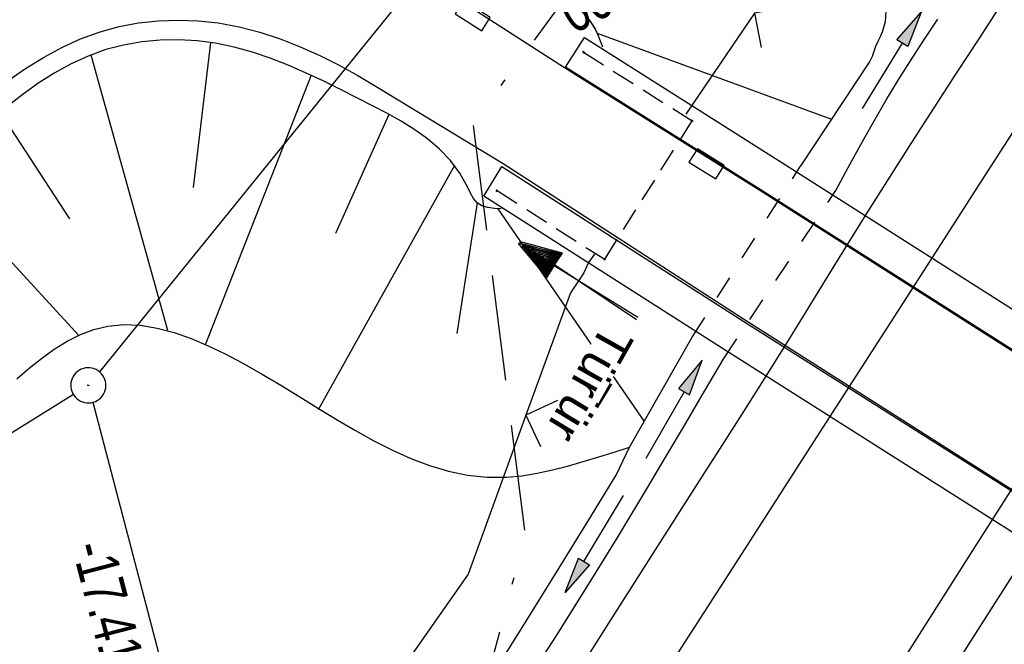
# Model space of a CAD drawing. Extents: x 509601 to 510326, y 459976 to 460916.
# Tile 9 of 39: x 509712 to 509754, y 460110 to 460137. Entities that reach past the tile are written whole.
import ezdxf

# ---------------------------------------------------------------- set-up
doc = ezdxf.new("R2010")
doc.units = 0
doc.header["$LTSCALE"] = 10
doc.header["$MEASUREMENT"] = 0
for name, pattern in [('ACAD_ISO16W100', [73, 15, -6.5, 15, -6.5, 15, -7, 1, -7]), ('ACHSE', [5.5, 4, -0.5, 0.5, -0.5]), ('AUSGEZOGEN', [0]), ('LT00', [0]), ('LT01', [0.2, 0.1, -0.1]), ('LT17', [0.15, 0.1, -0.05])]:
    doc.linetypes.add(name, pattern=pattern)
doc.layers.get('0').update_dxf_attribs({"linetype": 'LT00'})
for name, color, linetype in [('--EK_FBR', 1, 'LT00'), ('--EK_Haltung-Text', 140, 'LT00'), ('--EL_DFK_AB_L', 21, 'LT00'), ('--EL_DFK_AB_P', 7, 'LT00'), ('-AX-093', 35, 'ACHSE'), ('ABSTAND', 8, 'LT00'), ('BAB-KABEL', 220, 'ACAD_ISO16W100'), ('DFK_AB_L', 21, 'LT00'), ('DFK_AB_P', 7, 'LT00'), ('DFK_KATASTER', 250, 'LT00'), ('PFEIL', 140, 'AUSGEZOGEN'), ('TOR_TEXT_A', 11, 'Continuous'), ('TOR_TEXT_B', 11, 'Continuous'), ('V109_AFBR_BAB', 250, 'LT00'), ('V109_BOESCH', 250, 'LT00'), ('V109_BOSCHUNG', 250, 'LT00'), ('V109_BR_KAPPE', 30, 'LT00'), ('V109_BR_WID', 30, 'LT17'), ('V109_GRABEN', 250, 'LT00'), ('V109_LD_MARK', 250, 'LT00'), ('V109_SINKK', 182, 'LT00'), ('V109_TOR', 10, 'LT00'), ('V109_ZAUN', 40, 'LT00'), ('V110_AFBR_BAB', 250, 'LT00'), ('V110_BOESCH', 250, 'LT00'), ('V110_BOSCHUNG', 250, 'LT00'), ('V110_BR_KAPPE', 30, 'LT00'), ('V110_BR_WID', 30, 'LT17'), ('V110_GRABEN', 250, 'LT00'), ('V110_LD_MARK', 250, 'LT00'), ('V110_SINKK', 182, 'LT00'), ('V110_TOR', 10, 'LT00'), ('V110_Verdeckt', 253, 'LT00'), ('V110_ZAUN', 40, 'LT00')]:
    doc.layers.add(name, color=color, linetype=linetype)
doc.styles.add('Beschrift', font='ARIAL.TTF')
doc.styles.add('Haltungsbeschriftung', font='ARIAL.TTF', dxfattribs={"width": 0.75})
doc.styles.get("Standard").update_dxf_attribs({"font": 'ARIAL.TTF'})

# ---------------------------------------------------------------- blocks, each defined once
blk = doc.blocks.new('SYMB0003')
at = {"color": 0, "linetype": 'ByBlock'}
for p, q in [((-0.015712, 0), (0.010166, 0.012015)), ((0, -0.021257), (-0.015712, 0)), ((0.010166, 0.012015), (0, -0.021257))]:
    blk.add_line(p, q, dxfattribs=at)
for points in [[(-0.031395, 0.499013), (-0.093691, 0.491144), (-0.154509, 0.475528), (-0.21289, 0.452414), (-0.267913, 0.422164), (-0.318712, 0.385257), (-0.364484, 0.342274), (-0.404509, 0.293893), (-0.438154, 0.240877), (-0.464888, 0.184062), (-0.484292, 0.124345), (-0.496058, 0.062667), (-0.5, 0)], [(0.5, 0), (0.496057, 0.062667), (0.484292, 0.124345), (0.464888, 0.184062), (0.438153, 0.240877), (0.404509, 0.293893), (0.364484, 0.342274), (0.318712, 0.385257), (0.267913, 0.422164), (0.21289, 0.452414), (0.154509, 0.475528), (0.093691, 0.491144), (0.031395, 0.499013), (-0.031395, 0.499013)], [(-0.5, 0), (-0.496058, -0.062667), (-0.484292, -0.124345), (-0.464888, -0.184062), (-0.438154, -0.240877), (-0.404509, -0.293893), (-0.364485, -0.342274), (-0.318712, -0.385257), (-0.267914, -0.422164), (-0.21289, -0.452414), (-0.154509, -0.475529), (-0.093691, -0.491144), (-0.031395, -0.499014), (0.031395, -0.499014)], [(0.031395, -0.499014), (0.093691, -0.491144), (0.154509, -0.475529), (0.21289, -0.452414), (0.267914, -0.422164), (0.318712, -0.385257), (0.364485, -0.342274), (0.404509, -0.293893), (0.438154, -0.240877), (0.464889, -0.184062), (0.484292, -0.124345), (0.496058, -0.062667), (0.5, 0)]]:
    blk.add_lwpolyline(points, dxfattribs=at)
blk = doc.blocks.new('Pfreil3')
at = {"layer": 'PFEIL'}
blk.add_hatch(color=256, dxfattribs=at).paths.add_polyline_path([(-1.549, 0.273), (-1.549, -0.273), (0, 0)])
for p, q in [((-1.549, 0), (-4.831, 0)), ((-1.549, -0.273), (-1.549, 0.273)), ((-1.549, 0.273), (0, 0)), ((0, 0), (-1.549, -0.273))]:
    blk.add_line(p, q, dxfattribs=at)
blk = doc.blocks.new('SYMB0652')
at = {"color": 0, "linetype": 'ByBlock'}
blk.add_lwpolyline([(-0.15, -0.075), (0.15, -0.075), (0.15, 0.075), (-0.15, 0.075), (-0.15, -0.075)], dxfattribs=at)
blk = doc.blocks.new('SYMB0011')
at = {"color": 0, "linetype": 'ByBlock'}
for p, q in [((0.5, 0), (-0.5, 0)), ((0, 0.5), (0, -0.5))]:
    blk.add_line(p, q, dxfattribs=at)
blk = doc.blocks.new('SYMB0070')
at = {"color": 0, "linetype": 'ByBlock'}
for p, q in [((0.5, 0), (0.2, 0.1)), ((0.2, 0.1), (0.2, 0)), ((0.468, 0), (0.21, 0.086)), ((0.21, 0.086), (0.21, -0.086)), ((-0.5, 0), (0.2, 0)), ((0.21, -0.086), (0.468, 0)), ((0.22, -0.072), (0.437, 0)), ((0.23, -0.058), (0.405, 0)), ((0.24, -0.045), (0.374, 0)), ((0.342, 0), (0.25, 0.031)), ((0.25, 0.031), (0.25, -0.031)), ((0.25, -0.031), (0.342, 0)), ((0.26, -0.017), (0.31, 0)), ((0.27, -0.003), (0.279, 0))]:
    blk.add_line(p, q, dxfattribs=at)
for points in [[(0.437, 0), (0.22, 0.072), (0.22, -0.072)], [(0.2, 0), (0.2, -0.1), (0.5, 0)], [(0.405, 0), (0.23, 0.058), (0.23, -0.058)], [(0.374, 0), (0.24, 0.045), (0.24, -0.045)], [(0.31, 0), (0.26, 0.017), (0.26, -0.017)], [(0.279, 0), (0.27, 0.003), (0.27, -0.003)]]:
    blk.add_lwpolyline(points, dxfattribs=at)
blk = doc.blocks.new('SYMB0024')
at = {"color": 0, "linetype": 'ByBlock'}
for p, q in [((-0.5, 0.5), (0, 0)), ((0, 0), (0.5, 0.5))]:
    blk.add_line(p, q, dxfattribs=at)

msp = doc.modelspace()

# ---------------------------------------------------------------- linework, layer by layer
at = {"layer": '--EK_FBR', "color": 2}
for points in [[(509777.318, 460153.178), (509775.881, 460150.926), (509772.685, 460145.917), (509769.488, 460140.908), (509766.29, 460135.9), (509763.09, 460130.893), (509761.232, 460127.989), (509759.375, 460125.086), (509757.518, 460122.181), (509754.766, 460117.869), (509752.017, 460113.555), (509749.271, 460109.239), (509746.874, 460105.468), (509744.477, 460101.697), (509742.079, 460097.926), (509739.68, 460094.157), (509737.277, 460090.39), (509734.67, 460086.313), (509732.06, 460082.239), (509729.447, 460078.167), (509726.833, 460074.095), (509724.218, 460070.024), (509722.072, 460066.68)], [(509769.488, 460140.908), (509766.29, 460135.9), (509763.09, 460130.893), (509761.232, 460127.989), (509759.375, 460125.086), (509757.518, 460122.181), (509754.766, 460117.869), (509752.017, 460113.555), (509749.271, 460109.239), (509746.874, 460105.468), (509744.477, 460101.697), (509742.079, 460097.926), (509739.68, 460094.157), (509737.277, 460090.39), (509734.67, 460086.313), (509732.06, 460082.239), (509729.447, 460078.167), (509726.832, 460074.096), (509724.218, 460070.024), (509722.072, 460066.68)]]:
    msp.add_lwpolyline(points, dxfattribs=at)
at = {"layer": '--EK_FBR'}
for points in [[(509800.078, 460097.136), (509799.03, 460097.281), (509797.985, 460097.442), (509796.947, 460097.627), (509795.919, 460097.841), (509794.904, 460098.092), (509793.907, 460098.387), (509792.929, 460098.732), (509791.976, 460099.135), (509791.049, 460099.602), (509781.782, 460104.697), (509770.731, 460111.716), (509758.256, 460119.619), (509743.268, 460129.165), (509734.813, 460134.468), (509729.483, 460137.91)], [(509800.078, 460097.136), (509799.03, 460097.281), (509797.985, 460097.442), (509796.947, 460097.627), (509795.919, 460097.841), (509794.904, 460098.092), (509793.907, 460098.387), (509792.929, 460098.732), (509791.976, 460099.135), (509791.049, 460099.602), (509781.782, 460104.697), (509770.731, 460111.716), (509758.256, 460119.619), (509743.268, 460129.165), (509734.813, 460134.468), (509729.483, 460137.91)], [(509753.445, 460137.178), (509752.488, 460135.705), (509751.53, 460134.232), (509750.574, 460132.759), (509749.621, 460131.283), (509748.675, 460129.804), (509747.737, 460128.319), (509746.832, 460126.864), (509745.934, 460125.406), (509745.038, 460123.946), (509744.139, 460122.488), (509743.233, 460121.035), (509742.382, 460119.688), (509741.525, 460118.345), (509740.665, 460117.005), (509739.804, 460115.664), (509738.282, 460113.279), (509736.768, 460110.89), (509735.259, 460108.497)], [(509753.445, 460137.178), (509752.488, 460135.705), (509751.53, 460134.232), (509750.574, 460132.759), (509749.621, 460131.283), (509748.675, 460129.804), (509747.737, 460128.319), (509746.833, 460126.864), (509745.934, 460125.406), (509745.038, 460123.946), (509744.139, 460122.488), (509743.233, 460121.035), (509742.382, 460119.688), (509741.525, 460118.345), (509740.665, 460117.005), (509739.804, 460115.664), (509738.282, 460113.279), (509736.768, 460110.89), (509735.259, 460108.497)], [(509711.077, 460133.926), (509711.819, 460134.436), (509712.581, 460134.908), (509713.363, 460135.332), (509714.17, 460135.701), (509715.004, 460136.004), (509715.815, 460136.224), (509716.646, 460136.38), (509717.49, 460136.473), (509718.341, 460136.503), (509719.191, 460136.472), (509720.036, 460136.38), (509720.935, 460136.215), (509721.819, 460135.986), (509722.687, 460135.702), (509723.54, 460135.368), (509724.376, 460134.992), (509725.195, 460134.58), (509725.997, 460134.139), (509726.782, 460133.675), (509732.194, 460130.379), (509742.453, 460123.758), (509755.841, 460115.233)], [(509711.077, 460133.926), (509711.819, 460134.436), (509712.581, 460134.908), (509713.363, 460135.332), (509714.17, 460135.701), (509715.004, 460136.004), (509715.815, 460136.224), (509716.646, 460136.38), (509717.49, 460136.473), (509718.341, 460136.503), (509719.191, 460136.472), (509720.036, 460136.38), (509720.935, 460136.215), (509721.819, 460135.986), (509722.687, 460135.702), (509723.54, 460135.368), (509724.376, 460134.992), (509725.195, 460134.58), (509725.997, 460134.139), (509726.782, 460133.675), (509732.194, 460130.379), (509742.453, 460123.758), (509755.841, 460115.233)]]:
    msp.add_lwpolyline(points, dxfattribs=at)
at = {"layer": '--EL_DFK_AB_L'}
msp.add_line((509714.69, 460120.194), (509718.72, 460104.805), dxfattribs=at)
at = {"layer": '-AX-093', "ltscale": 0.2}
msp.add_lwpolyline([(509989.923, 460487.425), (509976.585, 460465.943), (509963.225, 460444.475), (509949.842, 460423.021), (509936.44, 460401.58), (509923.018, 460380.151), (509909.577, 460358.733), (509896.119, 460337.326), (509882.646, 460315.93), (509869.157, 460294.542), (509855.655, 460273.164), (509842.14, 460251.793), (509828.613, 460230.43), (509815.077, 460209.073), (509801.53, 460187.722), (509787.976, 460166.376), (509774.415, 460145.035), (509760.847, 460123.697), (509747.275, 460102.363), (509733.7, 460081.031), (509717.067, 460054.904)], dxfattribs=at)
at = {"layer": 'DFK_AB_L'}
for p, q in [((509803.798, 460231.077), (509714.973, 460121.502)), ((509714.69, 460120.194), (509718.72, 460104.805))]:
    msp.add_line(p, q, dxfattribs=at)
at = {"layer": 'DFK_KATASTER'}
msp.add_line((509713.863, 460120.524), (509694.698, 460108.635), dxfattribs=at)
at = {"layer": 'V109_AFBR_BAB', "color": 0}
msp.add_lwpolyline([(509769.488, 460140.908), (509766.29, 460135.9), (509763.09, 460130.893), (509761.232, 460127.989), (509759.375, 460125.086), (509757.518, 460122.181), (509754.766, 460117.869), (509752.017, 460113.555), (509749.271, 460109.239), (509746.874, 460105.468), (509744.477, 460101.697), (509742.079, 460097.926), (509739.68, 460094.157), (509737.277, 460090.39), (509734.67, 460086.313), (509732.06, 460082.239), (509729.447, 460078.167), (509726.832, 460074.096), (509724.218, 460070.024), (509722.072, 460066.68)], dxfattribs=at)
at = {"layer": 'V109_AFBR_BAB'}
for points in [[(509800.078, 460097.136), (509799.03, 460097.281), (509797.985, 460097.442), (509796.947, 460097.627), (509795.919, 460097.841), (509794.904, 460098.092), (509793.907, 460098.387), (509792.929, 460098.732), (509791.976, 460099.135), (509791.049, 460099.602), (509781.782, 460104.697), (509770.731, 460111.716), (509758.256, 460119.619), (509743.268, 460129.165), (509734.813, 460134.468), (509729.483, 460137.91)], [(509753.445, 460137.178), (509752.488, 460135.705), (509751.53, 460134.232), (509750.574, 460132.759), (509749.621, 460131.283), (509748.675, 460129.804), (509747.737, 460128.319), (509746.832, 460126.864), (509745.934, 460125.406), (509745.038, 460123.946), (509744.139, 460122.488), (509743.233, 460121.035), (509742.382, 460119.688), (509741.525, 460118.345), (509740.665, 460117.005), (509739.804, 460115.664), (509738.282, 460113.279), (509736.768, 460110.89), (509735.259, 460108.497)], [(509711.077, 460133.926), (509711.819, 460134.436), (509712.581, 460134.908), (509713.363, 460135.332), (509714.17, 460135.701), (509715.004, 460136.004), (509715.815, 460136.224), (509716.646, 460136.38), (509717.49, 460136.473), (509718.341, 460136.503), (509719.191, 460136.472), (509720.036, 460136.38), (509720.935, 460136.215), (509721.819, 460135.986), (509722.687, 460135.702), (509723.54, 460135.368), (509724.376, 460134.992), (509725.195, 460134.58), (509725.997, 460134.139), (509726.782, 460133.675), (509732.194, 460130.379), (509742.453, 460123.758), (509755.841, 460115.233)]]:
    msp.add_lwpolyline(points, dxfattribs=at)
at = {"layer": 'V109_BOESCH'}
for points in [[(509735.549, 460136.869), (509735.861, 460136.519), (509736.115, 460136.131), (509736.236, 460135.881), (509736.341, 460135.622), (509736.437, 460135.358)], [(509732.113, 460128.448), (509731.822, 460128.467), (509731.544, 460128.505), (509731.294, 460128.579), (509731.086, 460128.708), (509730.931, 460128.894), (509730.806, 460129.123), (509730.692, 460129.367), (509730.352, 460129.97), (509729.946, 460130.51), (509729.483, 460130.994), (509728.973, 460131.43), (509728.423, 460131.826), (509727.843, 460132.19), (509727.241, 460132.53), (509726.626, 460132.852), (509726.007, 460133.165), (509725.258, 460133.541), (509724.513, 460133.908), (509723.767, 460134.259), (509723.019, 460134.586), (509722.264, 460134.882), (509721.499, 460135.141), (509720.721, 460135.355), (509719.926, 460135.517), (509719.147, 460135.618), (509718.358, 460135.662), (509717.566, 460135.648), (509716.778, 460135.575), (509716.003, 460135.44), (509715.247, 460135.242), (509714.495, 460134.971), (509713.769, 460134.639), (509713.068, 460134.253), (509712.387, 460133.82), (509711.726, 460133.349), (509711.081, 460132.846)], [(509711.443, 460121.19), (509711.969, 460121.645), (509712.502, 460122.071), (509713.044, 460122.46), (509713.596, 460122.802), (509714.159, 460123.087), (509714.736, 460123.306), (509715.327, 460123.45), (509716.014, 460123.514), (509716.717, 460123.482), (509717.433, 460123.363), (509718.158, 460123.17), (509718.887, 460122.914), (509719.616, 460122.607), (509720.341, 460122.258), (509721.058, 460121.881), (509721.892, 460121.41), (509722.713, 460120.923), (509723.521, 460120.428), (509724.32, 460119.935), (509725.112, 460119.451), (509725.9, 460118.987), (509726.686, 460118.55), (509727.473, 460118.149), (509728.264, 460117.793), (509729.06, 460117.492), (509729.865, 460117.253), (509730.681, 460117.085), (509731.51, 460116.998), (509732.356, 460117), (509732.999, 460117.062), (509733.648, 460117.169), (509734.298, 460117.31), (509734.943, 460117.475), (509735.612, 460117.664), (509736.273, 460117.863), (509736.929, 460118.07), (509737.583, 460118.281)]]:
    msp.add_lwpolyline(points, dxfattribs=at)
at = {"layer": 'V109_BOSCHUNG'}
for p, q in [((509736.206, 460135.939), (509746.207, 460132.281)), ((509719.708, 460135.55), (509718.979, 460129.355)), ((509714.609, 460135.016), (509717.875, 460123.27)), ((509724.001, 460134.151), (509719.494, 460122.679)), ((509710.727, 460132.555), (509713.697, 460128.026)), ((509727.327, 460132.481), (509725.049, 460127.401)), ((509730.116, 460130.299), (509724.303, 460119.867)), ((509707.792, 460129.912), (509714.088, 460123.048)), ((509731.086, 460128.708), (509730.225, 460123.125)), ((509731.969, 460128.456), (509738.21, 460119.382))]:
    msp.add_line(p, q, dxfattribs=at)
at = {"layer": 'V109_BR_KAPPE'}
for points in [[(509782.49, 460105.98), (509781.765, 460104.726), (509770.774, 460111.752), (509758.307, 460119.649), (509743.274, 460129.208), (509734.864, 460134.491), (509735.673, 460135.758), (509744.088, 460130.433), (509758.848, 460121.037), (509771.625, 460112.938), (509782.49, 460105.98)], [(509779.043, 460100.408), (509778.199, 460099.23), (509767.701, 460105.856), (509754.884, 460114.049), (509741.512, 460122.52), (509731.373, 460128.986), (509732.145, 460130.257), (509742.462, 460123.65), (509755.848, 460115.176), (509768.714, 460106.974), (509779.043, 460100.408)]]:
    msp.add_lwpolyline(points, dxfattribs=at)
at = {"layer": 'V109_BR_WID'}
for p, q in [((509735.63, 460135.133), (509740.258, 460132.204)), ((509736.529, 460126.297), (509740.258, 460132.204)), ((509731.937, 460129.226), (509736.529, 460126.297))]:
    msp.add_line(p, q, dxfattribs=at)
at = {"layer": 'V109_GRABEN'}
for p, q in [((509744.721, 460130.03), (509744.868, 460130.262)), ((509746.269, 460129.044), (509746.392, 460129.228)), ((509740.263, 460122.973), (509740.418, 460123.218)), ((509741.606, 460122.066), (509741.791, 460122.343))]:
    msp.add_line(p, q, dxfattribs=at)
for points in [[(509748.52, 460136.884), (509748.489, 460136.425), (509748.371, 460135.989), (509748.279, 460135.786), (509748.179, 460135.585), (509748.087, 460135.379), (509748.012, 460135.166), (509747.937, 460134.954), (509747.835, 460134.755), (509744.868, 460130.262)], [(509746.392, 460129.228), (509746.923, 460130.214), (509747.459, 460131.197), (509748.006, 460132.174), (509748.566, 460133.142), (509749.147, 460134.098), (509749.67, 460134.917), (509750.205, 460135.73), (509750.747, 460136.538)], [(509732.322, 460109.495), (509733.509, 460111.385), (509734.685, 460113.282), (509735.855, 460115.185), (509737.021, 460117.09), (509737.583, 460118.281), (509740.263, 460122.973)], [(509699.996, 460065.27), (509702.718, 460069.461), (509711.651, 460080.936), (509722.922, 460094.303), (509724.485, 460096.198), (509726.009, 460098.124), (509727.496, 460100.081), (509728.948, 460102.064), (509730.368, 460104.072), (509731.757, 460106.102), (509733.118, 460108.153), (509734.454, 460110.22), (509735.765, 460112.303), (509737.056, 460114.398), (509738.327, 460116.503), (509739.153, 460117.891), (509739.974, 460119.281), (509740.791, 460120.673), (509741.606, 460122.066)]]:
    msp.add_lwpolyline(points, dxfattribs=at)
at = {"layer": 'V109_LD_MARK'}
msp.add_lwpolyline([(509784.731, 460179.944), (509779.058, 460171.025), (509773.379, 460162.11), (509767.693, 460153.199), (509761.999, 460144.294), (509756.296, 460135.395), (509752.723, 460129.83), (509749.148, 460124.266), (509745.572, 460118.704), (509741.994, 460113.141), (509738.417, 460107.579), (509734.842, 460102.016), (509731.268, 460096.451), (509727.698, 460090.885), (509724.132, 460085.315), (509720.571, 460079.742), (509717.016, 460074.165), (509713.468, 460068.583), (509709.928, 460062.996)], dxfattribs=at)
at = {"layer": 'V109_ZAUN'}
msp.add_line((509742.926, 460136.798), (509739.991, 460132.483), dxfattribs=at)
for points in [[(509736.091, 460126.52), (509735.843, 460126.155), (509735.64, 460125.724), (509735.066, 460124.871), (509733.168, 460119.651)], [(509733.168, 460119.651), (509730.698, 460112.863), (509726.244, 460106.488)]]:
    msp.add_lwpolyline(points, dxfattribs=at)
at = {"layer": 'V110_AFBR_BAB', "color": 0}
msp.add_lwpolyline([(509777.318, 460153.178), (509775.881, 460150.926), (509772.685, 460145.917), (509769.488, 460140.908), (509766.29, 460135.9), (509763.09, 460130.893), (509761.232, 460127.989), (509759.375, 460125.086), (509757.518, 460122.181), (509754.766, 460117.869), (509752.017, 460113.555), (509749.271, 460109.239), (509746.874, 460105.468), (509744.477, 460101.697), (509742.079, 460097.926), (509739.68, 460094.157), (509737.277, 460090.39), (509734.67, 460086.313), (509732.06, 460082.239), (509729.447, 460078.167), (509726.833, 460074.095), (509724.218, 460070.024), (509722.072, 460066.68)], dxfattribs=at)
at = {"layer": 'V110_AFBR_BAB'}
for points in [[(509800.078, 460097.136), (509799.03, 460097.281), (509797.985, 460097.442), (509796.947, 460097.627), (509795.919, 460097.841), (509794.904, 460098.092), (509793.907, 460098.387), (509792.929, 460098.732), (509791.976, 460099.135), (509791.049, 460099.602), (509781.782, 460104.697), (509770.731, 460111.716), (509758.256, 460119.619), (509743.268, 460129.165), (509734.813, 460134.468), (509729.483, 460137.91)], [(509753.445, 460137.178), (509752.488, 460135.705), (509751.53, 460134.232), (509750.574, 460132.759), (509749.621, 460131.283), (509748.675, 460129.804), (509747.737, 460128.319), (509746.833, 460126.864), (509745.934, 460125.406), (509745.038, 460123.946), (509744.139, 460122.488), (509743.233, 460121.035), (509742.382, 460119.688), (509741.525, 460118.345), (509740.665, 460117.005), (509739.804, 460115.664), (509738.282, 460113.279), (509736.768, 460110.89), (509735.259, 460108.497)], [(509711.077, 460133.926), (509711.819, 460134.436), (509712.581, 460134.908), (509713.363, 460135.332), (509714.17, 460135.701), (509715.004, 460136.004), (509715.815, 460136.224), (509716.646, 460136.38), (509717.49, 460136.473), (509718.341, 460136.503), (509719.191, 460136.472), (509720.036, 460136.38), (509720.935, 460136.215), (509721.819, 460135.986), (509722.687, 460135.702), (509723.54, 460135.368), (509724.376, 460134.992), (509725.195, 460134.58), (509725.997, 460134.139), (509726.782, 460133.675), (509732.194, 460130.379), (509742.453, 460123.758), (509755.841, 460115.233)]]:
    msp.add_lwpolyline(points, dxfattribs=at)
at = {"layer": 'V110_BOESCH'}
for points in [[(509735.549, 460136.869), (509735.861, 460136.519), (509736.116, 460136.13), (509736.236, 460135.881), (509736.341, 460135.622), (509736.437, 460135.358)], [(509732.113, 460128.448), (509731.822, 460128.467), (509731.544, 460128.505), (509731.294, 460128.579), (509731.086, 460128.708), (509730.931, 460128.894), (509730.806, 460129.123), (509730.692, 460129.367), (509730.352, 460129.97), (509729.946, 460130.51), (509729.483, 460130.994), (509728.973, 460131.43), (509728.423, 460131.826), (509727.843, 460132.19), (509727.241, 460132.53), (509726.626, 460132.852), (509726.007, 460133.165), (509725.258, 460133.541), (509724.513, 460133.908), (509723.767, 460134.259), (509723.019, 460134.586), (509722.264, 460134.882), (509721.499, 460135.141), (509720.721, 460135.355), (509719.926, 460135.517), (509719.148, 460135.617), (509718.358, 460135.662), (509717.566, 460135.648), (509716.779, 460135.575), (509716.003, 460135.44), (509715.247, 460135.242), (509714.495, 460134.971), (509713.769, 460134.639), (509713.068, 460134.253), (509712.387, 460133.82), (509711.726, 460133.349), (509711.081, 460132.846)], [(509711.443, 460121.19), (509711.969, 460121.645), (509712.502, 460122.071), (509713.044, 460122.46), (509713.596, 460122.801), (509714.159, 460123.087), (509714.736, 460123.306), (509715.327, 460123.45), (509716.014, 460123.514), (509716.717, 460123.482), (509717.433, 460123.363), (509718.158, 460123.17), (509718.887, 460122.914), (509719.616, 460122.607), (509720.341, 460122.258), (509721.058, 460121.881), (509721.893, 460121.41), (509722.713, 460120.923), (509723.521, 460120.428), (509724.32, 460119.935), (509725.112, 460119.451), (509725.9, 460118.987), (509726.686, 460118.55), (509727.474, 460118.149), (509728.264, 460117.793), (509729.06, 460117.492), (509729.865, 460117.253), (509730.681, 460117.085), (509731.51, 460116.998), (509732.356, 460117), (509732.999, 460117.062), (509733.648, 460117.169), (509734.298, 460117.31), (509734.944, 460117.475), (509735.612, 460117.664), (509736.273, 460117.863), (509736.929, 460118.07), (509737.583, 460118.281)]]:
    msp.add_lwpolyline(points, dxfattribs=at)
at = {"layer": 'V110_BOSCHUNG'}
for p, q in [((509736.206, 460135.939), (509746.207, 460132.281)), ((509719.709, 460135.55), (509718.979, 460129.355)), ((509714.609, 460135.016), (509717.875, 460123.27)), ((509724.001, 460134.151), (509719.494, 460122.679)), ((509710.727, 460132.555), (509713.697, 460128.026)), ((509727.327, 460132.481), (509725.049, 460127.401)), ((509730.116, 460130.299), (509724.303, 460119.867)), ((509707.792, 460129.912), (509714.088, 460123.048)), ((509731.086, 460128.708), (509730.226, 460123.124)), ((509731.969, 460128.456), (509738.21, 460119.382))]:
    msp.add_line(p, q, dxfattribs=at)
at = {"layer": 'V110_BR_WID'}
for p, q in [((509735.63, 460135.133), (509740.259, 460132.204)), ((509736.529, 460126.297), (509740.259, 460132.204)), ((509731.937, 460129.226), (509736.529, 460126.297))]:
    msp.add_line(p, q, dxfattribs=at)
at = {"layer": 'V110_GRABEN'}
for p, q in [((509744.721, 460130.03), (509744.868, 460130.262)), ((509746.269, 460129.044), (509746.392, 460129.228)), ((509740.263, 460122.973), (509740.418, 460123.218)), ((509741.606, 460122.066), (509741.791, 460122.343))]:
    msp.add_line(p, q, dxfattribs=at)
for points in [[(509748.52, 460136.884), (509748.489, 460136.425), (509748.371, 460135.989), (509748.279, 460135.786), (509748.179, 460135.585), (509748.087, 460135.379), (509748.012, 460135.166), (509747.937, 460134.954), (509747.835, 460134.755), (509744.868, 460130.262)], [(509746.392, 460129.228), (509746.923, 460130.214), (509747.46, 460131.197), (509748.006, 460132.174), (509748.566, 460133.142), (509749.147, 460134.098), (509749.67, 460134.917), (509750.206, 460135.73), (509750.747, 460136.538)], [(509732.323, 460109.495), (509733.509, 460111.385), (509734.685, 460113.282), (509735.855, 460115.185), (509737.021, 460117.09), (509737.583, 460118.281), (509740.263, 460122.973)], [(509699.996, 460065.27), (509702.718, 460069.46), (509711.651, 460080.936), (509722.922, 460094.303), (509724.485, 460096.198), (509726.009, 460098.124), (509727.496, 460100.081), (509728.948, 460102.064), (509730.368, 460104.072), (509731.757, 460106.102), (509733.119, 460108.153), (509734.454, 460110.22), (509735.766, 460112.303), (509737.056, 460114.398), (509738.327, 460116.503), (509739.153, 460117.891), (509739.974, 460119.281), (509740.791, 460120.673), (509741.606, 460122.066)]]:
    msp.add_lwpolyline(points, dxfattribs=at)
at = {"layer": 'V110_LD_MARK'}
msp.add_lwpolyline([(509770.229, 460157.173), (509767.693, 460153.199), (509761.999, 460144.294), (509756.296, 460135.395), (509752.723, 460129.83), (509749.148, 460124.266), (509745.572, 460118.704), (509741.994, 460113.141), (509738.417, 460107.579), (509734.842, 460102.016), (509731.268, 460096.451), (509727.698, 460090.885), (509724.132, 460085.315), (509720.571, 460079.742), (509717.016, 460074.165), (509713.468, 460068.583), (509709.928, 460062.996), (509708.214, 460060.28)], dxfattribs=at)
at = {"layer": 'V110_Verdeckt', "linetype": 'LT01'}
for p, q in [((509740.263, 460122.973), (509744.868, 460130.262)), ((509741.606, 460122.066), (509746.392, 460129.228))]:
    msp.add_line(p, q, dxfattribs=at)
at = {"layer": 'V110_ZAUN'}
msp.add_line((509742.926, 460136.798), (509739.991, 460132.483), dxfattribs=at)
for points in [[(509736.091, 460126.52), (509735.843, 460126.155), (509735.64, 460125.724), (509735.066, 460124.871), (509733.168, 460119.651)], [(509733.168, 460119.651), (509730.698, 460112.863), (509726.244, 460106.488)]]:
    msp.add_lwpolyline(points, dxfattribs=at)

# ---------------------------------------------------------------- block references
at = {"layer": '--EL_DFK_AB_P', "xscale": 1.500000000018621, "yscale": 1.5, "zscale": 1.5, "rotation": 264.7377099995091}
msp.add_blockref('SYMB0003', (509714.5, 460120.919), dxfattribs=at)
at = {"layer": 'DFK_AB_P', "xscale": 1.500000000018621, "yscale": 1.5, "zscale": 1.5, "rotation": 264.7377099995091}
msp.add_blockref('SYMB0003', (509714.5, 460120.919), dxfattribs=at)
at = {"layer": 'PFEIL'}
for p, rotation in [((509750.035, 460136.843), 58.48057299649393), ((509734.844, 460112.079), 238.9242220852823)]:
    msp.add_blockref('Pfreil3', p, dxfattribs=dict(at, rotation=rotation))
at = {"layer": 'PFEIL', "xscale": -1, "rotation": 240.2154930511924}
msp.add_blockref('Pfreil3', (509740.687, 460121.991), dxfattribs=at)
at = {"layer": 'V109_BR_WID', "xscale": 0.1000000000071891, "yscale": 0.09999999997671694, "zscale": 0.1, "rotation": 238.7303999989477}
for p in [(509735.63, 460135.133), (509740.258, 460132.204), (509731.936, 460129.226), (509736.529, 460126.297)]:
    msp.add_blockref('SYMB0011', p, dxfattribs=at)
at = {"layer": 'V109_SINKK', "zscale": 4.5}
for p, xscale, yscale, rotation in [((509730.899, 460136.69), 4.500000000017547, 4.499999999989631, 327.1462769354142), ((509740.875, 460130.369), 4.499999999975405, 4.49999999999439, 327.863733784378)]:
    msp.add_blockref('SYMB0652', p, dxfattribs=dict(at, xscale=xscale, yscale=yscale, rotation=rotation))
at = {"layer": 'V109_TOR', "xscale": 6.000000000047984, "yscale": 6.000000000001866, "zscale": 6, "rotation": 148.2330119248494}
msp.add_blockref('SYMB0070', (509735.392, 460125.387), dxfattribs=at)
at = {"layer": 'V109_ZAUN', "yscale": 2.099999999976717, "zscale": 2.1}
for p, xscale, rotation in [((509742.926, 460136.798), 2.100000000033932, 235.7740399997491), ((509733.168, 460119.651), 2.100000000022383, 250.0115299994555)]:
    msp.add_blockref('SYMB0024', p, dxfattribs=dict(at, xscale=xscale, rotation=rotation))
at = {"layer": 'V110_BR_WID', "xscale": 0.09999999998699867, "yscale": 0.09999999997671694, "zscale": 0.1, "rotation": 240.5924999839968}
for p in [(509735.63, 460135.133), (509740.258, 460132.204), (509731.937, 460129.226), (509736.529, 460126.297)]:
    msp.add_blockref('SYMB0011', p, dxfattribs=at)
at = {"layer": 'V110_SINKK', "zscale": 4.5}
for p, xscale, yscale, rotation in [((509730.899, 460136.69), 4.499999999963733, 4.5, 327.1464157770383), ((509740.875, 460130.369), 4.499999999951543, 4.500000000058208, 327.90395950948)]:
    msp.add_blockref('SYMB0652', p, dxfattribs=dict(at, xscale=xscale, yscale=yscale, rotation=rotation))
at = {"layer": 'V110_TOR', "xscale": 5.999999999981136, "yscale": 5.999999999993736, "zscale": 6, "rotation": 146.1967524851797}
msp.add_blockref('SYMB0070', (509735.392, 460125.387), dxfattribs=at)
at = {"layer": 'V110_ZAUN', "yscale": 2.099999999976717, "zscale": 2.1}
for p, xscale, rotation in [((509742.926, 460136.798), 2.099999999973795, 235.7748400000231), ((509733.168, 460119.651), 2.100000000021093, 250.0105599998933)]:
    msp.add_blockref('SYMB0024', p, dxfattribs=dict(at, xscale=xscale, rotation=rotation))

# ---------------------------------------------------------------- texts
at = {"layer": '--EK_Haltung-Text', "style": 'Haltungsbeschriftung', "width": 0.75}
msp.add_text('KR DN 300', height=1.8, rotation=208.4296, dxfattribs=at).set_placement((509742.739, 460142.011))
at = {"layer": 'ABSTAND', "width": 0.75}
msp.add_text(' -17.41-', height=1.8, rotation=-75.3243, dxfattribs=at).set_placement((509713.647, 460114.533))
at = {"layer": 'TOR_TEXT_B', "insert": (509735.581, 460121.784), "char_height": 1.5, "attachment_point": 7, "rotation": 238.7304, "style": 'Beschrift'}
msp.add_mtext('Tür', dxfattribs=at)

# ---------------------------------------------------------------- next in the draw order: texts
at = {"layer": 'TOR_TEXT_A', "insert": (509736.472, 460123.633), "char_height": 1.5, "attachment_point": 7, "rotation": 240.5925, "style": 'Beschrift', "bg_fill": 3, "box_fill_scale": 1, "bg_fill_color": 256, "bg_fill_transparency": 2954267}
msp.add_mtext('Tür', dxfattribs=at)

# ---------------------------------------------------------------- next in the draw order: linework, layer by layer
at = {"layer": '--EL_DFK_AB_L'}
msp.add_line((509803.798, 460231.077), (509714.973, 460121.502), dxfattribs=at)
at = {"layer": 'BAB-KABEL', "ltscale": 0.03, "flags": 128}
msp.add_lwpolyline([(510190.691, 460849.487), (510190.018, 460847.767), (510183.495, 460836.65), (510180.008, 460830.874), (510176.148, 460823.975), (510174.496, 460821.683), (510167.06, 460811.484), (510163.849, 460807.726), (510158.702, 460798.437), (510145.591, 460775.749), (510145.515, 460775.622), (510139.551, 460766.251), (510127.889, 460745.686), (510116.48, 460725.504), (510103.19, 460703.693), (510088.771, 460679.997), (510076.363, 460660.183), (510061.574, 460635.848), (510045.285, 460608.895), (510034.008, 460589.702), (510024.1, 460573.649), (510002.668, 460537.932), (509987.301, 460513.096), (509974.333, 460492.261), (509961.21, 460471.994), (509950.27, 460455.503), (509943.57, 460445.898), (509931.328, 460428.697), (509923.89, 460415.128), (509914.561, 460398.501), (509908.297, 460386.712), (509894.891, 460365.429), (509878.847, 460339.881), (509861.197, 460311.883), (509843.864, 460284.23), (509828.701, 460259.544), (509819.089, 460252.85), (509809.313, 460236.334), (509794.746, 460212.757), (509792.125, 460209.119), (509771.59, 460183.683), (509747.182, 460153.37), (509734.689, 460137.244), (509730.907, 460132.09), (509733.129, 460114.536), (509731.409, 460108.008), (509724.523, 460095.604), (509711.28, 460076.685), (509702.947, 460063.479)], dxfattribs=at)
at = {"layer": 'V110_BR_KAPPE'}
for points in [[(509782.49, 460105.98), (509781.765, 460104.726), (509770.774, 460111.752), (509758.307, 460119.649), (509743.274, 460129.208), (509734.864, 460134.491), (509735.673, 460135.758), (509744.088, 460130.433), (509758.848, 460121.037), (509771.625, 460112.938), (509782.49, 460105.98)], [(509779.043, 460100.408), (509778.199, 460099.23), (509767.701, 460105.856), (509754.884, 460114.049), (509741.512, 460122.52), (509731.373, 460128.986), (509732.145, 460130.257), (509742.462, 460123.65), (509755.848, 460115.176), (509768.714, 460106.974), (509779.043, 460100.408)]]:
    msp.add_lwpolyline(points, dxfattribs=at)

doc.saveas('drawing.dxf')
